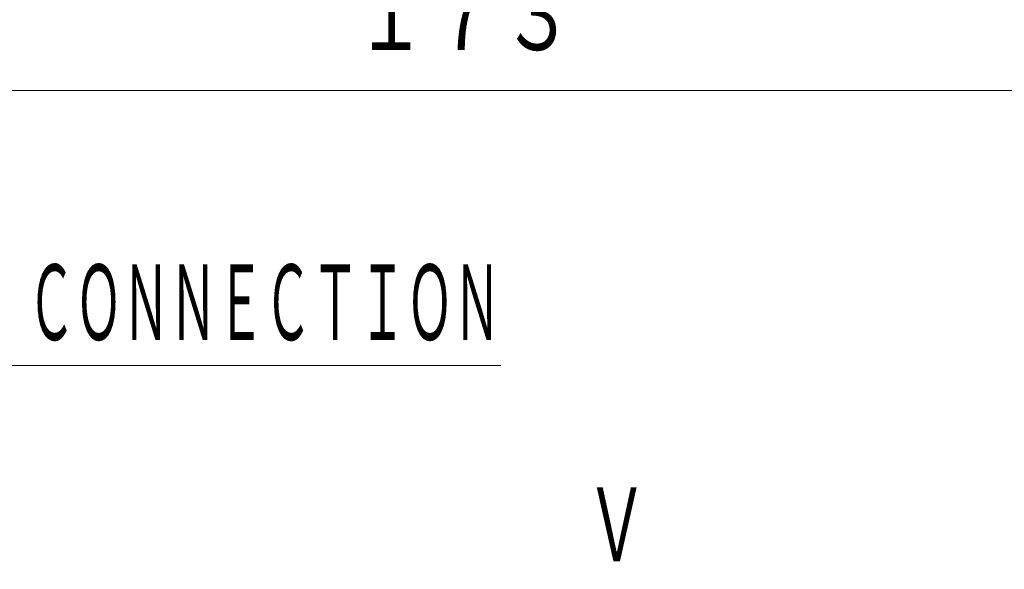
# Model space of a CAD drawing. Header units: millimetres. Extents: x 0 to 1300, y 0 to 891.
# Tile 12 of 124: x 377 to 501, y 316 to 385. Entities that reach past the tile are written whole.
import ezdxf

# ---------------------------------------------------------------- set-up
doc = ezdxf.new("R2010")
doc.units = ezdxf.units.MM
doc.header["$LTSCALE"] = 0.54643
doc.layers.add('NoLayerName_001', color=7, linetype='Continuous')
doc.styles.get("Standard").update_dxf_attribs({"font": 'txt', "bigfont": 'extfont2'})
doc.dimstyles.get("Standard").update_dxf_attribs({"dimtxt": 2.5, "dimasz": 2.5, "dimexe": 1, "dimexo": 1, "dimtad": 1, "dimdec": 3, "dimzin": 0, "dimdsep": 46, "dimtxsty": 'Standard', "dimcen": 2.5, "dimadec": 3, "dimazin": 0, "dimtfac": 0.75, "dimtdec": 3, "dimtmove": 0, "dimatfit": 3, "dimfxl": 1, "dimarcsym": 0})

# ---------------------------------------------------------------- blocks, each defined once
blk = doc.blocks.new('_OPEN30')
at = {"color": 0, "linetype": 'ByBlock', "lineweight": -2}
for p, q in [((-1, 0.267949), (0, 0)), ((0, 0), (-1, -0.267949)), ((0, 0), (-1, 0))]:
    blk.add_line(p, q, dxfattribs=at)
blk = doc.blocks.new('*D144')
at = {"layer": 'Defpoints', "color": 0}
for p in [(347.03, 543.87), (519.53, 516.37), (347.03, 375.84)]:
    blk.add_point(p, dxfattribs=at)
at = {"layer": 'NoLayerName_001', "color": 0, "linetype": 'Continuous', "lineweight": 13}
for p, q in [((347.03, 540.87), (347.03, 372.84)), ((519.53, 513.37), (519.53, 372.84)), ((515.03, 375.84), (351.53, 375.84))]:
    blk.add_line(p, q, dxfattribs=at)
at = {"layer": 'NoLayerName_001', "color": 0, "lineweight": 13, "xscale": 4.5, "yscale": 4.5, "zscale": 4.5, "rotation": 180}
blk.add_blockref('_OPEN30', (347.03, 375.84), dxfattribs=at)
at = {"layer": 'NoLayerName_001', "color": 0, "lineweight": 13, "xscale": 4.5, "yscale": 4.5, "zscale": 4.5}
blk.add_blockref('_OPEN30', (519.53, 375.84), dxfattribs=at)
at = {"layer": 'NoLayerName_001', "color": 0, "lineweight": 13, "insert": (433.28, 385.14), "char_height": 10.5, "attachment_point": 5}
blk.add_mtext('\\W0.8000;１７３', dxfattribs=at)

msp = doc.modelspace()

# ---------------------------------------------------------------- texts
at = {"layer": 'NoLayerName_001', "color": 3, "lineweight": 13, "insert": (289.3871, 343.4744), "char_height": 10.8, "attachment_point": 7}
msp.add_mtext('\\A1;\\W0.5000;\\LＭＯＴＯＲ\u3000ＴＥＲＭＩＮＡＬ\u3000ＣＯＮＮＥＣＴＩＯＮ\\l', dxfattribs=at)
at = {"layer": 'NoLayerName_001', "color": 3, "linetype": 'Continuous', "lineweight": 13, "insert": (448.5843, 315.7587), "char_height": 10.5, "attachment_point": 7, "line_spacing_factor": 0.771429}
msp.add_mtext('\\A1;\\W0.6667;Ｖ', dxfattribs=at)

# ---------------------------------------------------------------- dimensions: what is measured, and where the dimension line sits
at = {"layer": 'NoLayerName_001', "color": 3, "linetype": 'Continuous', "lineweight": 13}
dim = msp.add_linear_dim(base=(347.0345, 375.8435), p1=(519.5345, 516.3696), p2=(347.0345, 543.8696), angle=180, text='\\W0.8000;１７３', dimstyle='Standard', override={"dimtxt": 10.5, "dimasz": 4.5, "dimexe": 3, "dimexo": 3, "dimgap": 3, "dimzin": 8, "dimblk": 'OPEN30', "dimclrd": 0, "dimclre": 0, "dimclrt": 0, "dimtp": 0, "dimtm": 0, "dimlwd": 13, "dimlwe": 13}, dxfattribs=at)
dim.commit()
dim.dimension.update_dxf_attribs({"geometry": '*D144', "text_midpoint": (433.2845, 375.8435), "dimtype": 160})

doc.saveas('drawing.dxf')
